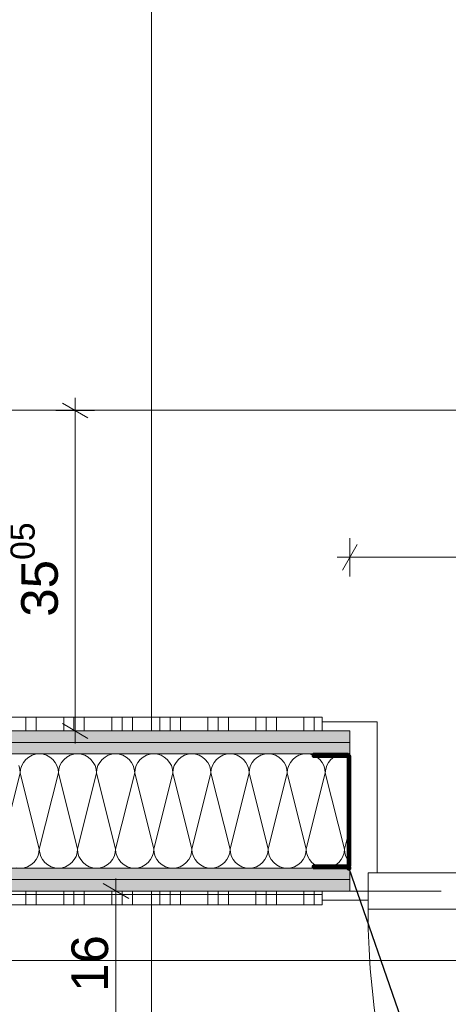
# Model space of a CAD drawing. Header units: metres. Extents: x -3.5 to 65.3, y -10.9 to 16.7.
# Tile 157 of 184: x 45.499 to 45.968, y 3.596 to 4.673. Entities that reach past the tile are written whole.
import ezdxf

# ---------------------------------------------------------------- set-up
doc = ezdxf.new("R2010")
doc.units = ezdxf.units.M
doc.header["$MEASUREMENT"] = 0
doc.linetypes.add('Strichlinie eng', pattern=[0.046, 0.03, -0.016])
doc.linetypes.add('Wipeout_Contour', pattern=[1, 0, -1])
for name, color, linetype in [('102 - Bemaßung_ Beschriftung.Detail_ Ausschnitt', 7, 'Continuous'), ('654 - Abdeckung.Wand Belag', 7, 'Continuous'), ('660 - Unterkonstruktion.Trockenbau', 7, 'Continuous'), ('Neubau_102 - Bemaßung_ Beschriftung.Detail_ Ausschnitt', 7, 'Continuous'), ('Neubau_606 - Struktur.Wand Innen Ausbau', 7, 'Continuous'), ('Neubau_650 - Abdeckung.Fußboden Aufbau', 7, 'Continuous')]:
    doc.layers.add(name, color=color, linetype=linetype)
doc.styles.add('ERSTELLTER_STIL_1', font='txt')
doc.dimstyles.new('ERSTELLTER_STIL__1', dxfattribs={"dimtxt": 0.04, "dimasz": 0.02128, "dimexe": 0.18, "dimexo": 0.0625, "dimgap": 0, "dimtad": 1, "dimzin": 0, "dimdsep": 46, "dimtxsty": 'ERSTELLTER_STIL_1', "dimblk": 'ARROWHEAD_2', "dimblk1": 'ARROWHEAD_2', "dimblk2": 'ARROWHEAD_2', "dimcen": 0.09, "dimse1": 1, "dimse2": 1, "dimclrd": 7, "dimclre": 7, "dimclrt": 7, "dimazin": 0, "dimtfac": 1, "dimtdec": 4, "dimtmove": 0, "dimatfit": 3, "dimfxl": 1, "dimtolj": 1, "dimtzin": 0, "dimarcsym": 0})
doc.dimstyles.new('ERSTELLTER_STIL__3', dxfattribs={"dimtxt": 0.04, "dimasz": 0.02128, "dimexe": 0.18, "dimexo": 0.0625, "dimgap": 0, "dimtad": 1, "dimtih": 1, "dimtoh": 1, "dimzin": 0, "dimdsep": 46, "dimtxsty": 'ERSTELLTER_STIL_1', "dimblk": 'ARROWHEAD_2', "dimblk1": 'ARROWHEAD_2', "dimblk2": 'ARROWHEAD_2', "dimcen": 0.09, "dimse1": 1, "dimse2": 1, "dimclrd": 7, "dimclre": 7, "dimclrt": 7, "dimazin": 0, "dimtfac": 1, "dimtdec": 4, "dimtmove": 0, "dimatfit": 3, "dimfxl": 1, "dimtolj": 1, "dimtzin": 0, "dimarcsym": 0})
doc.dimstyles.new('ERSTELLTER_STIL__4', dxfattribs={"dimtxt": 0.04, "dimasz": 0.02128, "dimexe": 0.18, "dimexo": 0.0625, "dimgap": 0, "dimtad": 1, "dimtih": 1, "dimtoh": 1, "dimzin": 0, "dimdsep": 46, "dimtxsty": 'ERSTELLTER_STIL_1', "dimblk": 'ARROWHEAD_2', "dimblk1": 'ARROWHEAD_2', "dimblk2": 'ARROWHEAD_2', "dimcen": 0.09, "dimse1": 1, "dimse2": 1, "dimclrd": 7, "dimclre": 7, "dimclrt": 7, "dimazin": 0, "dimtfac": 1, "dimtdec": 4, "dimtmove": 2, "dimatfit": 3, "dimfxl": 1, "dimtolj": 1, "dimtzin": 0, "dimarcsym": 0})
doc.dimstyles.new('ERSTELLTER_STIL__5', dxfattribs={"dimtxt": 0.04, "dimasz": 0.02128, "dimexe": 0.18, "dimexo": 0.0625, "dimgap": 0, "dimtad": 1, "dimtih": 1, "dimtoh": 1, "dimzin": 0, "dimdsep": 46, "dimtxsty": 'ERSTELLTER_STIL_1', "dimblk": 'ARROWHEAD_2', "dimblk1": 'ARROWHEAD_2', "dimblk2": 'ARROWHEAD_2', "dimcen": 0.09, "dimclrd": 7, "dimclre": 7, "dimclrt": 7, "dimazin": 0, "dimtfac": 1, "dimtdec": 4, "dimtmove": 0, "dimatfit": 3, "dimfxl": 1, "dimtolj": 1, "dimtzin": 0, "dimarcsym": 0})
doc.dimstyles.new('ERSTELLTER_STIL__7', dxfattribs={"dimtxt": 0.18, "dimasz": 0.010944, "dimexe": 0.18, "dimexo": 0.0625, "dimgap": 0, "dimtad": 0, "dimtih": 1, "dimtoh": 1, "dimdec": 4, "dimzin": 0, "dimdsep": 46, "dimcen": 0.09, "dimadec": 0, "dimazin": 0, "dimtfac": 1, "dimtdec": 4, "dimtmove": 0, "dimatfit": 3, "dimldrblk": 'ARROWHEAD_11', "dimfxl": 1, "dimtolj": 1, "dimtzin": 0, "dimarcsym": 0})
pattern_1 = [(45, (0, 0), (-0.0070710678, 0.0070710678), [0, -0.01])]

# ---------------------------------------------------------------- blocks, each defined once
blk = doc.blocks.new('*X1')
at = {"layer": 'Neubau_606 - Struktur.Wand Innen Ausbau', "color": 7, "linetype": 'Continuous', "lineweight": 5}
for p, q in [((45.5093, 3.8665), (45.5061, 3.8639)), ((45.5129, 3.8684), (45.5093, 3.8665)), ((45.5168, 3.8696), (45.5129, 3.8684)), ((45.5208, 3.87), (45.5168, 3.8696)), ((45.5249, 3.8696), (45.5208, 3.87)), ((45.5288, 3.8684), (45.5249, 3.8696)), ((45.5324, 3.8665), (45.5288, 3.8684)), ((45.5356, 3.8639), (45.5324, 3.8665)), ((45.5509, 3.8665), (45.5478, 3.8639)), ((45.5545, 3.8684), (45.5509, 3.8665)), ((45.5584, 3.8696), (45.5545, 3.8684)), ((45.5625, 3.87), (45.5584, 3.8696)), ((45.5666, 3.8696), (45.5625, 3.87)), ((45.5705, 3.8684), (45.5666, 3.8696)), ((45.5741, 3.8665), (45.5705, 3.8684)), ((45.5772, 3.8639), (45.5741, 3.8665)), ((45.5926, 3.8665), (45.5894, 3.8639)), ((45.5962, 3.8684), (45.5926, 3.8665)), ((45.6001, 3.8696), (45.5962, 3.8684)), ((45.6042, 3.87), (45.6001, 3.8696)), ((45.6082, 3.8696), (45.6042, 3.87)), ((45.6121, 3.8684), (45.6082, 3.8696)), ((45.6157, 3.8665), (45.6121, 3.8684)), ((45.6189, 3.8639), (45.6157, 3.8665)), ((45.6343, 3.8665), (45.6311, 3.8639)), ((45.6379, 3.8684), (45.6343, 3.8665)), ((45.6418, 3.8696), (45.6379, 3.8684)), ((45.6458, 3.87), (45.6418, 3.8696)), ((45.6499, 3.8696), (45.6458, 3.87)), ((45.6538, 3.8684), (45.6499, 3.8696)), ((45.6574, 3.8665), (45.6538, 3.8684)), ((45.6606, 3.8639), (45.6574, 3.8665)), ((45.6759, 3.8665), (45.6728, 3.8639)), ((45.6795, 3.8684), (45.6759, 3.8665)), ((45.6834, 3.8696), (45.6795, 3.8684)), ((45.6875, 3.87), (45.6834, 3.8696)), ((45.6916, 3.8696), (45.6875, 3.87)), ((45.6955, 3.8684), (45.6916, 3.8696)), ((45.6991, 3.8665), (45.6955, 3.8684)), ((45.7022, 3.8639), (45.6991, 3.8665)), ((45.7176, 3.8665), (45.7144, 3.8639)), ((45.7212, 3.8684), (45.7176, 3.8665)), ((45.7251, 3.8696), (45.7212, 3.8684)), ((45.7292, 3.87), (45.7251, 3.8696)), ((45.7332, 3.8696), (45.7292, 3.87)), ((45.7371, 3.8684), (45.7332, 3.8696)), ((45.7407, 3.8665), (45.7371, 3.8684)), ((45.7439, 3.8639), (45.7407, 3.8665)), ((45.7593, 3.8665), (45.7561, 3.8639)), ((45.7629, 3.8684), (45.7593, 3.8665)), ((45.7668, 3.8696), (45.7629, 3.8684)), ((45.7708, 3.87), (45.7668, 3.8696)), ((45.7749, 3.8696), (45.7708, 3.87)), ((45.7788, 3.8684), (45.7749, 3.8696)), ((45.7824, 3.8665), (45.7788, 3.8684)), ((45.7856, 3.8639), (45.7824, 3.8665)), ((45.8009, 3.8665), (45.7978, 3.8639)), ((45.8045, 3.8684), (45.8009, 3.8665)), ((45.8084, 3.8696), (45.8045, 3.8684)), ((45.8125, 3.87), (45.8084, 3.8696)), ((45.8166, 3.8696), (45.8125, 3.87)), ((45.8205, 3.8684), (45.8166, 3.8696)), ((45.8241, 3.8665), (45.8205, 3.8684)), ((45.8272, 3.8639), (45.8241, 3.8665)), ((45.8426, 3.8665), (45.8394, 3.8639)), ((45.8462, 3.8684), (45.8426, 3.8665)), ((45.8501, 3.8696), (45.8462, 3.8684)), ((45.8542, 3.87), (45.8501, 3.8696)), ((45.8582, 3.8696), (45.8542, 3.87)), ((45.86, 3.8691), (45.8582, 3.8696)), ((45.4996, 3.8532), (45.4984, 3.8571)), ((45.5016, 3.8571), (45.5004, 3.8532)), ((45.5035, 3.8607), (45.5016, 3.8571)), ((45.5061, 3.8639), (45.5035, 3.8607)), ((45.5382, 3.8607), (45.5356, 3.8639)), ((45.5401, 3.8571), (45.5382, 3.8607)), ((45.5413, 3.8532), (45.5401, 3.8571)), ((45.5433, 3.8571), (45.5421, 3.8532)), ((45.5452, 3.8607), (45.5433, 3.8571)), ((45.5478, 3.8639), (45.5452, 3.8607)), ((45.5798, 3.8607), (45.5772, 3.8639)), ((45.5817, 3.8571), (45.5798, 3.8607)), ((45.5829, 3.8532), (45.5817, 3.8571)), ((45.5849, 3.8571), (45.5837, 3.8532)), ((45.5868, 3.8607), (45.5849, 3.8571)), ((45.5894, 3.8639), (45.5868, 3.8607)), ((45.6215, 3.8607), (45.6189, 3.8639)), ((45.6234, 3.8571), (45.6215, 3.8607)), ((45.6246, 3.8532), (45.6234, 3.8571)), ((45.6266, 3.8571), (45.6254, 3.8532)), ((45.6285, 3.8607), (45.6266, 3.8571)), ((45.6311, 3.8639), (45.6285, 3.8607)), ((45.6632, 3.8607), (45.6606, 3.8639)), ((45.6651, 3.8571), (45.6632, 3.8607)), ((45.6663, 3.8532), (45.6651, 3.8571)), ((45.6683, 3.8571), (45.6671, 3.8532)), ((45.6702, 3.8607), (45.6683, 3.8571)), ((45.6728, 3.8639), (45.6702, 3.8607)), ((45.7048, 3.8607), (45.7022, 3.8639)), ((45.7067, 3.8571), (45.7048, 3.8607)), ((45.7079, 3.8532), (45.7067, 3.8571)), ((45.7099, 3.8571), (45.7087, 3.8532)), ((45.7118, 3.8607), (45.7099, 3.8571)), ((45.7144, 3.8639), (45.7118, 3.8607)), ((45.7465, 3.8607), (45.7439, 3.8639)), ((45.7484, 3.8571), (45.7465, 3.8607)), ((45.7496, 3.8532), (45.7484, 3.8571)), ((45.7516, 3.8571), (45.7504, 3.8532)), ((45.7535, 3.8607), (45.7516, 3.8571)), ((45.7561, 3.8639), (45.7535, 3.8607)), ((45.7882, 3.8607), (45.7856, 3.8639)), ((45.7901, 3.8571), (45.7882, 3.8607)), ((45.7913, 3.8532), (45.7901, 3.8571)), ((45.7933, 3.8571), (45.7921, 3.8532)), ((45.7952, 3.8607), (45.7933, 3.8571)), ((45.7978, 3.8639), (45.7952, 3.8607)), ((45.8298, 3.8607), (45.8272, 3.8639)), ((45.8317, 3.8571), (45.8298, 3.8607)), ((45.8329, 3.8532), (45.8317, 3.8571)), ((45.8349, 3.8571), (45.8337, 3.8532)), ((45.8368, 3.8607), (45.8349, 3.8571)), ((45.8394, 3.8639), (45.8368, 3.8607)), ((45.5, 3.8492), (45.4792, 3.7658)), ((45.5, 3.8492), (45.4996, 3.8532)), ((45.5004, 3.8532), (45.5, 3.8492)), ((45.5, 3.8492), (45.5208, 3.7658)), ((45.5417, 3.8492), (45.5208, 3.7658)), ((45.5417, 3.8492), (45.5413, 3.8532)), ((45.5421, 3.8532), (45.5417, 3.8492)), ((45.5417, 3.8492), (45.5625, 3.7658)), ((45.5833, 3.8492), (45.5625, 3.7658)), ((45.5833, 3.8492), (45.5829, 3.8532)), ((45.5837, 3.8532), (45.5833, 3.8492)), ((45.5833, 3.8492), (45.6042, 3.7658)), ((45.625, 3.8492), (45.6042, 3.7658)), ((45.625, 3.8492), (45.6246, 3.8532)), ((45.6254, 3.8532), (45.625, 3.8492)), ((45.625, 3.8492), (45.6458, 3.7658)), ((45.6667, 3.8492), (45.6458, 3.7658)), ((45.6667, 3.8492), (45.6663, 3.8532)), ((45.6671, 3.8532), (45.6667, 3.8492)), ((45.6667, 3.8492), (45.6875, 3.7658)), ((45.7083, 3.8492), (45.6875, 3.7658)), ((45.7083, 3.8492), (45.7079, 3.8532)), ((45.7087, 3.8532), (45.7083, 3.8492)), ((45.7083, 3.8492), (45.7292, 3.7658)), ((45.75, 3.8492), (45.7292, 3.7658)), ((45.75, 3.8492), (45.7496, 3.8532)), ((45.7504, 3.8532), (45.75, 3.8492)), ((45.75, 3.8492), (45.7708, 3.7658)), ((45.7917, 3.8492), (45.7708, 3.7658)), ((45.7917, 3.8492), (45.7913, 3.8532)), ((45.7921, 3.8532), (45.7917, 3.8492)), ((45.7917, 3.8492), (45.8125, 3.7658)), ((45.8333, 3.8492), (45.8125, 3.7658)), ((45.8333, 3.8492), (45.8329, 3.8532)), ((45.8337, 3.8532), (45.8333, 3.8492)), ((45.8333, 3.8492), (45.8542, 3.7658)), ((45.86, 3.7891), (45.8542, 3.7658)), ((45.5173, 3.7543), (45.5192, 3.7579)), ((45.5192, 3.7579), (45.5204, 3.7618)), ((45.5204, 3.7618), (45.5208, 3.7658)), ((45.5208, 3.7658), (45.5212, 3.7618)), ((45.5212, 3.7618), (45.5224, 3.7579)), ((45.5224, 3.7579), (45.5243, 3.7543)), ((45.559, 3.7543), (45.5609, 3.7579)), ((45.5609, 3.7579), (45.5621, 3.7618)), ((45.5621, 3.7618), (45.5625, 3.7658)), ((45.5625, 3.7658), (45.5629, 3.7618)), ((45.5629, 3.7618), (45.5641, 3.7579)), ((45.5641, 3.7579), (45.566, 3.7543)), ((45.6007, 3.7543), (45.6026, 3.7579)), ((45.6026, 3.7579), (45.6038, 3.7618)), ((45.6038, 3.7618), (45.6042, 3.7658)), ((45.6042, 3.7658), (45.6046, 3.7618)), ((45.6046, 3.7618), (45.6058, 3.7579)), ((45.6058, 3.7579), (45.6077, 3.7543)), ((45.6423, 3.7543), (45.6442, 3.7579)), ((45.6442, 3.7579), (45.6454, 3.7618)), ((45.6454, 3.7618), (45.6458, 3.7658)), ((45.6458, 3.7658), (45.6462, 3.7618)), ((45.6462, 3.7618), (45.6474, 3.7579)), ((45.6474, 3.7579), (45.6493, 3.7543)), ((45.684, 3.7543), (45.6859, 3.7579)), ((45.6859, 3.7579), (45.6871, 3.7618)), ((45.6871, 3.7618), (45.6875, 3.7658)), ((45.6875, 3.7658), (45.6879, 3.7618)), ((45.6879, 3.7618), (45.6891, 3.7579)), ((45.6891, 3.7579), (45.691, 3.7543)), ((45.7257, 3.7543), (45.7276, 3.7579)), ((45.7276, 3.7579), (45.7288, 3.7618)), ((45.7288, 3.7618), (45.7292, 3.7658)), ((45.7292, 3.7658), (45.7296, 3.7618)), ((45.7296, 3.7618), (45.7308, 3.7579)), ((45.7308, 3.7579), (45.7327, 3.7543)), ((45.7673, 3.7543), (45.7692, 3.7579)), ((45.7692, 3.7579), (45.7704, 3.7618)), ((45.7704, 3.7618), (45.7708, 3.7658)), ((45.7708, 3.7658), (45.7712, 3.7618)), ((45.7712, 3.7618), (45.7724, 3.7579)), ((45.7724, 3.7579), (45.7743, 3.7543)), ((45.809, 3.7543), (45.8109, 3.7579)), ((45.8109, 3.7579), (45.8121, 3.7618)), ((45.8121, 3.7618), (45.8125, 3.7658)), ((45.8125, 3.7658), (45.8129, 3.7618)), ((45.8129, 3.7618), (45.8141, 3.7579)), ((45.8141, 3.7579), (45.816, 3.7543)), ((45.8507, 3.7543), (45.8526, 3.7579)), ((45.8526, 3.7579), (45.8538, 3.7618)), ((45.8538, 3.7618), (45.8542, 3.7658)), ((45.8542, 3.7658), (45.8546, 3.7618)), ((45.8546, 3.7618), (45.8558, 3.7579)), ((45.8558, 3.7579), (45.8577, 3.7543)), ((45.508, 3.7466), (45.5116, 3.7485)), ((45.5116, 3.7485), (45.5147, 3.7511)), ((45.5147, 3.7511), (45.5173, 3.7543)), ((45.5243, 3.7543), (45.5269, 3.7511)), ((45.5269, 3.7511), (45.5301, 3.7485)), ((45.5301, 3.7485), (45.5337, 3.7466)), ((45.5496, 3.7466), (45.5532, 3.7485)), ((45.5532, 3.7485), (45.5564, 3.7511)), ((45.5564, 3.7511), (45.559, 3.7543)), ((45.566, 3.7543), (45.5686, 3.7511)), ((45.5686, 3.7511), (45.5718, 3.7485)), ((45.5718, 3.7485), (45.5754, 3.7466)), ((45.5913, 3.7466), (45.5949, 3.7485)), ((45.5949, 3.7485), (45.5981, 3.7511)), ((45.5981, 3.7511), (45.6007, 3.7543)), ((45.6077, 3.7543), (45.6103, 3.7511)), ((45.6103, 3.7511), (45.6134, 3.7485)), ((45.6134, 3.7485), (45.617, 3.7466)), ((45.633, 3.7466), (45.6366, 3.7485)), ((45.6366, 3.7485), (45.6397, 3.7511)), ((45.6397, 3.7511), (45.6423, 3.7543)), ((45.6493, 3.7543), (45.6519, 3.7511)), ((45.6519, 3.7511), (45.6551, 3.7485)), ((45.6551, 3.7485), (45.6587, 3.7466)), ((45.6746, 3.7466), (45.6782, 3.7485)), ((45.6782, 3.7485), (45.6814, 3.7511)), ((45.6814, 3.7511), (45.684, 3.7543)), ((45.691, 3.7543), (45.6936, 3.7511)), ((45.6936, 3.7511), (45.6968, 3.7485)), ((45.6968, 3.7485), (45.7004, 3.7466)), ((45.7163, 3.7466), (45.7199, 3.7485)), ((45.7199, 3.7485), (45.7231, 3.7511)), ((45.7231, 3.7511), (45.7257, 3.7543)), ((45.7327, 3.7543), (45.7353, 3.7511)), ((45.7353, 3.7511), (45.7384, 3.7485)), ((45.7384, 3.7485), (45.742, 3.7466)), ((45.758, 3.7466), (45.7616, 3.7485)), ((45.7616, 3.7485), (45.7647, 3.7511)), ((45.7647, 3.7511), (45.7673, 3.7543)), ((45.7743, 3.7543), (45.7769, 3.7511)), ((45.7769, 3.7511), (45.7801, 3.7485)), ((45.7801, 3.7485), (45.7837, 3.7466)), ((45.7996, 3.7466), (45.8032, 3.7485)), ((45.8032, 3.7485), (45.8064, 3.7511)), ((45.8064, 3.7511), (45.809, 3.7543)), ((45.816, 3.7543), (45.8186, 3.7511)), ((45.8186, 3.7511), (45.8218, 3.7485)), ((45.8218, 3.7485), (45.8254, 3.7466)), ((45.8413, 3.7466), (45.8449, 3.7485)), ((45.8449, 3.7485), (45.8481, 3.7511)), ((45.8481, 3.7511), (45.8507, 3.7543)), ((45.8577, 3.7543), (45.86, 3.7514)), ((45.4959, 3.7454), (45.5, 3.745)), ((45.5, 3.745), (45.5041, 3.7454)), ((45.5041, 3.7454), (45.508, 3.7466)), ((45.5337, 3.7466), (45.5376, 3.7454)), ((45.5376, 3.7454), (45.5417, 3.745)), ((45.5417, 3.745), (45.5457, 3.7454)), ((45.5457, 3.7454), (45.5496, 3.7466)), ((45.5754, 3.7466), (45.5793, 3.7454)), ((45.5793, 3.7454), (45.5833, 3.745)), ((45.5833, 3.745), (45.5874, 3.7454)), ((45.5874, 3.7454), (45.5913, 3.7466)), ((45.617, 3.7466), (45.6209, 3.7454)), ((45.6209, 3.7454), (45.625, 3.745)), ((45.625, 3.745), (45.6291, 3.7454)), ((45.6291, 3.7454), (45.633, 3.7466)), ((45.6587, 3.7466), (45.6626, 3.7454)), ((45.6626, 3.7454), (45.6667, 3.745)), ((45.6667, 3.745), (45.6707, 3.7454)), ((45.6707, 3.7454), (45.6746, 3.7466)), ((45.7004, 3.7466), (45.7043, 3.7454)), ((45.7043, 3.7454), (45.7083, 3.745)), ((45.7083, 3.745), (45.7124, 3.7454)), ((45.7124, 3.7454), (45.7163, 3.7466)), ((45.742, 3.7466), (45.7459, 3.7454)), ((45.7459, 3.7454), (45.75, 3.745)), ((45.75, 3.745), (45.7541, 3.7454)), ((45.7541, 3.7454), (45.758, 3.7466)), ((45.7837, 3.7466), (45.7876, 3.7454)), ((45.7876, 3.7454), (45.7917, 3.745)), ((45.7917, 3.745), (45.7957, 3.7454)), ((45.7957, 3.7454), (45.7996, 3.7466)), ((45.8254, 3.7466), (45.8293, 3.7454)), ((45.8293, 3.7454), (45.8333, 3.745)), ((45.8333, 3.745), (45.8374, 3.7454)), ((45.8374, 3.7454), (45.8413, 3.7466))]:
    blk.add_line(p, q, dxfattribs=at)
blk = doc.blocks.new('*X102')
at = {"layer": '654 - Abdeckung.Wand Belag', "color": 7, "linetype": 'Continuous', "lineweight": 5}
for p, q in [((45.465, 3.7163), (45.5175, 3.7163)), ((45.5062, 3.72), (45.5062, 3.705)), ((45.5175, 3.72), (45.5175, 3.705)), ((45.5175, 3.7163), (45.57, 3.7163)), ((45.5475, 3.72), (45.5475, 3.705)), ((45.5587, 3.72), (45.5587, 3.705)), ((45.57, 3.72), (45.57, 3.705)), ((45.57, 3.7163), (45.6225, 3.7163)), ((45.6, 3.72), (45.6, 3.705)), ((45.6112, 3.72), (45.6112, 3.705)), ((45.6225, 3.72), (45.6225, 3.705)), ((45.6225, 3.7163), (45.675, 3.7163)), ((45.6525, 3.72), (45.6525, 3.705)), ((45.6637, 3.72), (45.6637, 3.705)), ((45.675, 3.72), (45.675, 3.705)), ((45.675, 3.7163), (45.7275, 3.7163)), ((45.705, 3.72), (45.705, 3.705)), ((45.7162, 3.72), (45.7162, 3.705)), ((45.7275, 3.72), (45.7275, 3.705)), ((45.7275, 3.7163), (45.78, 3.7163)), ((45.7575, 3.72), (45.7575, 3.705)), ((45.7687, 3.72), (45.7687, 3.705)), ((45.78, 3.72), (45.78, 3.705)), ((45.78, 3.7163), (45.83, 3.7163)), ((45.81, 3.72), (45.81, 3.705)), ((45.8212, 3.72), (45.8212, 3.705)), ((45.465, 3.705), (45.5175, 3.705)), ((45.5175, 3.705), (45.57, 3.705)), ((45.57, 3.705), (45.6225, 3.705)), ((45.6225, 3.705), (45.675, 3.705)), ((45.675, 3.705), (45.7275, 3.705)), ((45.7275, 3.705), (45.78, 3.705)), ((45.78, 3.705), (45.83, 3.705))]:
    blk.add_line(p, q, dxfattribs=at)
blk = doc.blocks.new('*X119')
at = {"layer": '654 - Abdeckung.Wand Belag', "color": 7, "linetype": 'Continuous', "lineweight": 5}
for p, q in [((45.5062, 3.91), (45.5062, 3.895)), ((45.5175, 3.91), (45.5175, 3.895)), ((45.5475, 3.91), (45.5475, 3.895)), ((45.5587, 3.91), (45.5587, 3.895)), ((45.57, 3.91), (45.57, 3.895)), ((45.6, 3.91), (45.6, 3.895)), ((45.6112, 3.91), (45.6112, 3.895)), ((45.6225, 3.91), (45.6225, 3.895)), ((45.6525, 3.91), (45.6525, 3.895)), ((45.6637, 3.91), (45.6637, 3.895)), ((45.675, 3.91), (45.675, 3.895)), ((45.705, 3.91), (45.705, 3.895)), ((45.7162, 3.91), (45.7162, 3.895)), ((45.7275, 3.91), (45.7275, 3.895)), ((45.7575, 3.91), (45.7575, 3.895)), ((45.7687, 3.91), (45.7687, 3.895)), ((45.78, 3.91), (45.78, 3.895)), ((45.81, 3.91), (45.81, 3.895)), ((45.8212, 3.91), (45.8212, 3.895))]:
    blk.add_line(p, q, dxfattribs=at)
blk = doc.blocks.new('*D171')
at = {"layer": '102 - Bemaßung_ Beschriftung.Detail_ Ausschnitt', "color": 7, "linetype": 'Continuous', "lineweight": 5}
for p, q in [((45.86, 4.064), (45.86, 4.106)), ((46.745, 4.064), (46.745, 4.106)), ((45.8681, 4.099), (45.8519, 4.071)), ((46.7531, 4.099), (46.7369, 4.071)), ((45.8463, 4.085), (45.86, 4.085)), ((45.86, 4.085), (46.745, 4.085))]:
    blk.add_line(p, q, dxfattribs=at)
at = {"layer": '102 - Bemaßung_ Beschriftung.Detail_ Ausschnitt', "color": 7, "lineweight": 5, "char_height": 0.04, "attachment_point": 7, "style": 'ERSTELLTER_STIL_1'}
for s, insert in [('\\A1;{\\pql;\\fArial|b0|i0|c0|p38;88\\fArial|b0|i0|c0|p38;\\A1{\\H.66x;\\S5^  ;}}', (46.3134, 4.0923)), ('\\A1;{\\pql;\\fArial|b0|i0|c0|p38;2,13\\fArial|b0|i0|c0|p38;\\A1{\\H.66x;\\S5^  ;}}', (46.2896, 4.0292))]:
    blk.add_mtext(s, dxfattribs=dict(at, insert=insert))
blk = doc.blocks.new('ARROWHEAD_2')
at = {"color": 0, "linetype": 'Continuous', "lineweight": 0}
for p, q in [((-0.378, -0.655), (0.378, 0.655)), ((0, 0), (-1, 0))]:
    blk.add_line(p, q, dxfattribs=at)
blk = doc.blocks.new('*D211')
at = {"layer": '102 - Bemaßung_ Beschriftung.Detail_ Ausschnitt', "color": 7, "linetype": 'Continuous', "lineweight": 5}
for p, q in [((45.6185, 3.7119), (45.5905, 3.7281)), ((45.6045, 3.72), (45.6045, 3.7337)), ((45.6255, 3.72), (45.5835, 3.72)), ((45.6045, 3.56), (45.6045, 3.72)), ((45.5905, 3.5681), (45.6185, 3.5519)), ((45.6255, 3.56), (45.5835, 3.56))]:
    blk.add_line(p, q, dxfattribs=at)
at = {"layer": '102 - Bemaßung_ Beschriftung.Detail_ Ausschnitt', "color": 7, "lineweight": 5, "insert": (45.5965, 3.6096), "char_height": 0.04, "attachment_point": 7, "rotation": 90, "style": 'ERSTELLTER_STIL_1'}
blk.add_mtext('\\A1;{\\pql;\\fArial|b0|i0|c0|p38;16}', dxfattribs=at)
blk = doc.blocks.new('*D316')
at = {"layer": '102 - Bemaßung_ Beschriftung.Detail_ Ausschnitt', "color": 7, "linetype": 'Continuous', "lineweight": 5}
for p, q in [((47.046, 3.7281), (47.074, 3.7119)), ((47.081, 3.72), (47.039, 3.72)), ((47.06, 0.255), (47.06, 3.72)), ((47.046, 0.2631), (47.074, 0.2469)), ((47.081, 0.255), (47.039, 0.255)), ((47.06, 0.2413), (47.06, 0.255))]:
    blk.add_line(p, q, dxfattribs=at)
at = {"layer": '102 - Bemaßung_ Beschriftung.Detail_ Ausschnitt', "color": 7, "lineweight": 5, "insert": (47.0597, 1.9243), "char_height": 0.04, "attachment_point": 7, "rotation": 90, "style": 'ERSTELLTER_STIL_1'}
blk.add_mtext('\\A1;{\\pql;\\fArial|b0|i0|c0|p38;3,46\\fArial|b0|i0|c0|p38;\\A1{\\H.66x;\\S5^  ;}}', dxfattribs=at)
blk = doc.blocks.new('*D317')
at = {"layer": '102 - Bemaßung_ Beschriftung.Detail_ Ausschnitt', "color": 7, "linetype": 'Continuous', "lineweight": 5}
for p, q in [((47.06, 3.895), (47.06, 3.9087)), ((47.074, 3.8869), (47.046, 3.9031)), ((47.081, 3.895), (47.039, 3.895)), ((47.06, 3.72), (47.06, 3.895)), ((47.046, 3.7281), (47.074, 3.7119)), ((47.081, 3.72), (47.039, 3.72))]:
    blk.add_line(p, q, dxfattribs=at)
at = {"layer": '102 - Bemaßung_ Beschriftung.Detail_ Ausschnitt', "color": 7, "lineweight": 5, "insert": (47.0524, 3.7671), "char_height": 0.04, "attachment_point": 7, "rotation": 90, "style": 'ERSTELLTER_STIL_1'}
blk.add_mtext('\\A1;{\\pql;\\fArial|b0|i0|c0|p38;17\\fArial|b0|i0|c0|p38;\\A1{\\H.66x;\\S5^  ;}}', dxfattribs=at)
at = {"color": 254, "linetype": 'Wipeout_Contour', "lineweight": 0, "ltscale": 188.753764}
blk.add_wipeout([(47.0595, 3.7596), (47.0595, 3.8554), (47.0045, 3.8554), (47.0045, 3.7596)], dxfattribs=at).dxf.layer = '102 - Bemaßung_ Beschriftung.Detail_ Ausschnitt'
blk = doc.blocks.new('*D377')
at = {"layer": '102 - Bemaßung_ Beschriftung.Detail_ Ausschnitt', "color": 7, "linetype": 'Continuous', "lineweight": 5}
for p, q in [((45.574, 4.2374), (45.546, 4.2536)), ((45.56, 4.2455), (45.56, 4.2592)), ((45.581, 4.2455), (45.539, 4.2455)), ((45.56, 3.895), (45.56, 4.2455)), ((45.546, 3.9031), (45.574, 3.8869)), ((45.581, 3.895), (45.539, 3.895)), ((45.56, 3.8813), (45.56, 3.895))]:
    blk.add_line(p, q, dxfattribs=at)
at = {"layer": '102 - Bemaßung_ Beschriftung.Detail_ Ausschnitt', "color": 7, "lineweight": 5, "insert": (45.5527, 4.0199), "char_height": 0.04, "attachment_point": 7, "rotation": 90, "style": 'ERSTELLTER_STIL_1'}
blk.add_mtext('\\A1;{\\pql;\\fArial|b0|i0|c0|p38;35\\fArial|b0|i0|c0|p38;\\A1{\\H.66x;\\S05^  ;}}', dxfattribs=at)
blk = doc.blocks.new('*D385')
at = {"layer": '102 - Bemaßung_ Beschriftung.Detail_ Ausschnitt', "color": 7, "linetype": 'Continuous', "lineweight": 5}
for p, q in [((45.643, 0.9763), (45.643, 1.0183)), ((46.245, 0.9763), (46.245, 1.0183)), ((45.6511, 1.0113), (45.6349, 0.9833)), ((46.2531, 1.0113), (46.2369, 0.9833)), ((45.643, 0.9973), (46.245, 0.9973))]:
    blk.add_line(p, q, dxfattribs=at)
at = {"layer": '102 - Bemaßung_ Beschriftung.Detail_ Ausschnitt', "color": 7, "lineweight": 5, "insert": (45.9036, 1.0046), "char_height": 0.04, "attachment_point": 7, "style": 'ERSTELLTER_STIL_1'}
blk.add_mtext('\\A1;{\\pql;\\fArial|b0|i0|c0|p38;60\\fArial|b0|i0|c0|p38;\\A1{\\H.66x;\\S2^  ;}}', dxfattribs=at)
blk = doc.blocks.new('*D425')
at = {"layer": '102 - Bemaßung_ Beschriftung.Detail_ Ausschnitt', "color": 7, "linetype": 'Continuous', "lineweight": 5}
for p, q in [((47.16, 3.3969), (47.16, 3.4389)), ((43.9731, 3.4319), (43.9569, 3.4039)), ((47.1681, 3.4319), (47.1519, 3.4039)), ((43.965, 3.4179), (47.16, 3.4179))]:
    blk.add_line(p, q, dxfattribs=at)
at = {"color": 254, "linetype": 'Wipeout_Contour', "lineweight": 0, "ltscale": 182.781049}
blk.add_wipeout([(45.4918, 3.4184), (45.6332, 3.4184), (45.6332, 3.4734), (45.4918, 3.4734)], dxfattribs=at).dxf.layer = '102 - Bemaßung_ Beschriftung.Detail_ Ausschnitt'
at = {"layer": '102 - Bemaßung_ Beschriftung.Detail_ Ausschnitt', "color": 7, "lineweight": 5, "insert": (45.4993, 3.4181), "char_height": 0.04, "attachment_point": 7, "style": 'ERSTELLTER_STIL_1'}
blk.add_mtext('\\A1;{\\pql;\\fArial|b0|i0|c0|p38;3,19\\fArial|b0|i0|c0|p38;\\A1{\\H.66x;\\S5^  ;}}', dxfattribs=at)
blk = doc.blocks.new('ARROWHEAD_11')
at = {"color": 0, "linetype": 'Continuous', "lineweight": 0}
blk.add_line((0, 0), (-1, 0), dxfattribs=at)
at = {"color": 0, "linetype": 'Continuous', "lineweight": 0, "const_width": 0.25, "flags": 128}
blk.add_lwpolyline([(-0.125, 0, 1), (0.125, 0, 1)], format="xyb", close=True, dxfattribs=at)

msp = doc.modelspace()

# ---------------------------------------------------------------- hatches: boundary and pattern name
at = {"layer": 'Neubau_606 - Struktur.Wand Innen Ausbau', "linetype": 'Continuous', "lineweight": 0, "true_color": 0x000000}
h = msp.add_hatch(dxfattribs=at)
h.set_pattern_fill('Gips_0001', color=18, style=0, pattern_type=2)
h.set_pattern_definition(pattern_1)
h.paths.add_polyline_path([(44.71, 3.895), (44.71, 3.8825), (45.86, 3.8825), (45.86, 3.895)])
h = msp.add_hatch(dxfattribs=at)
h.set_pattern_fill('Gips_0001', color=18, style=0, pattern_type=2)
h.set_pattern_definition(pattern_1)
h.paths.add_polyline_path([(44.71, 3.8825), (44.71, 3.87), (45.86, 3.87), (45.86, 3.8825)])
h = msp.add_hatch(dxfattribs=at)
h.set_pattern_fill('Gips_0001', color=18, style=0, pattern_type=2)
h.set_pattern_definition(pattern_1)
h.paths.add_polyline_path([(44.71, 3.745), (44.71, 3.7325), (45.86, 3.7325), (45.86, 3.745)])
h = msp.add_hatch(dxfattribs=at)
h.set_pattern_fill('Gips_0001', color=18, style=0, pattern_type=2)
h.set_pattern_definition(pattern_1)
h.paths.add_polyline_path([(44.71, 3.7325), (44.71, 3.72), (45.86, 3.72), (45.86, 3.7325)])
at = {"layer": 'Neubau_650 - Abdeckung.Fußboden Aufbau', "linetype": 'Continuous', "lineweight": 13, "true_color": 0xafafaf}
h = msp.add_hatch(dxfattribs=at)
h.set_pattern_fill('Raster_60x60_Fuge_2mm_0001', color=253, style=0, pattern_type=2)
h.set_pattern_definition([(0, (46.245, 4.8475), (0, 0.602), []), (90, (46.245, 4.8475), (-0.602, 0), [])])
h.paths.add_polyline_path([(44.71, 3.895), (45.86, 3.895), (45.86, 3.72), (46.745, 3.72), (46.745, 3.895), (46.845, 3.895), (46.845, 5.76), (44.71, 5.76)])
h = msp.add_hatch(dxfattribs=at)
h.set_pattern_fill('Raster_60x60_Fuge_2mm_0001', color=253, style=0, pattern_type=2)
h.set_pattern_definition([(0, (46.245, 3.6435), (0, 0.602), []), (90, (46.245, 3.6435), (-0.602, 0), [])])
h.paths.add_polyline_path([(47.16, 3.72), (43.965, 3.72), (43.965, 0.505), (44.215, 0.505), (44.215, 0.255), (47.16, 0.255)])

# ---------------------------------------------------------------- linework, layer by layer
at = {"layer": '654 - Abdeckung.Wand Belag', "color": 7, "linetype": 'Continuous', "lineweight": 5, "flags": 128}
for points in [[(45.83, 3.91), (44.725, 3.91)], [(45.83, 3.91), (45.83, 3.895)], [(44.725, 3.895), (45.83, 3.895)], [(45.83, 3.72), (43.965, 3.72)], [(45.83, 3.705), (45.83, 3.72)], [(43.98, 3.705), (45.83, 3.705)]]:
    msp.add_lwpolyline(points, dxfattribs=at)
at = {"layer": 'Neubau_606 - Struktur.Wand Innen Ausbau', "color": 1, "linetype": 'Continuous', "lineweight": 13}
for p, q in [((45.83, 3.895), (45.83, 3.905)), ((45.83, 3.905), (45.89, 3.905)), ((45.89, 3.905), (45.89, 3.74)), ((45.86, 3.895), (45.83, 3.895)), ((45.86, 3.895), (45.86, 3.8825)), ((45.86, 3.72), (45.86, 3.895)), ((45.86, 3.895), (45.86, 3.8825)), ((45.86, 3.895), (45.86, 3.8825)), ((45.86, 3.8825), (45.86, 3.87)), ((45.86, 3.8825), (45.86, 3.87)), ((45.86, 3.8825), (45.86, 3.87)), ((45.86, 3.87), (44.71, 3.87)), ((45.86, 3.87), (45.86, 3.745)), ((45.86, 3.87), (45.86, 3.745)), ((45.86, 3.87), (45.86, 3.745)), ((45.86, 3.745), (44.71, 3.745)), ((45.86, 3.745), (45.86, 3.7325)), ((45.86, 3.745), (45.86, 3.7325)), ((45.86, 3.745), (45.86, 3.7325)), ((45.89, 3.74), (45.88, 3.74)), ((45.88, 3.74), (45.88, 3.71)), ((45.88, 3.7), (45.88, 3.74)), ((45.88, 3.74), (46.725, 3.74)), ((45.86, 3.7325), (45.86, 3.72)), ((45.86, 3.7325), (45.86, 3.72)), ((45.86, 3.7325), (45.86, 3.72)), ((45.83, 3.71), (45.83, 3.72)), ((45.83, 3.72), (45.86, 3.72)), ((45.88, 3.71), (45.83, 3.71)), ((46.725, 3.7), (45.88, 3.7))]:
    msp.add_line(p, q, dxfattribs=at)
at = {"layer": 'Neubau_606 - Struktur.Wand Innen Ausbau', "color": 1, "linetype": 'Continuous', "lineweight": 9}
for p, q in [((45.86, 3.8825), (44.71, 3.8825)), ((45.86, 3.7325), (44.71, 3.7325))]:
    msp.add_line(p, q, dxfattribs=at)
at = {"layer": 'Neubau_606 - Struktur.Wand Innen Ausbau', "color": 1, "linetype": 'Continuous', "lineweight": 13, "flags": 128}
for points in [[(45.86, 3.895), (44.71, 3.895)], [(44.71, 3.72), (45.86, 3.72)]]:
    msp.add_lwpolyline(points, dxfattribs=at)
at = {"layer": 'Neubau_606 - Struktur.Wand Innen Ausbau', "color": 1, "linetype": 'Continuous', "lineweight": 9}
msp.add_arc((46.725, 3.7), 0.845, 180, 270, dxfattribs=at)
at = {"layer": 'Neubau_650 - Abdeckung.Fußboden Aufbau', "color": 1, "linetype": 'Continuous', "lineweight": 13, "flags": 128}
for points in [[(44.71, 3.895), (45.86, 3.895), (45.86, 3.72)], [(47.16, 3.72), (47.16, 0.255), (44.215, 0.255), (44.215, 0.505), (43.965, 0.505), (43.965, 3.72), (45.86, 3.72)]]:
    msp.add_lwpolyline(points, dxfattribs=at)
at = {"layer": 'Neubau_650 - Abdeckung.Fußboden Aufbau', "color": 1, "linetype": 'Strichlinie eng', "lineweight": 13, "flags": 128}
msp.add_lwpolyline([(45.86, 3.72), (46.745, 3.72)], dxfattribs=at)

# ---------------------------------------------------------------- block references
at = {"layer": '654 - Abdeckung.Wand Belag', "color": 7, "lineweight": 5}
for name in ['*X119', '*X102']:
    msp.add_blockref(name, (0, 0), dxfattribs=at)
at = {"layer": 'Neubau_606 - Struktur.Wand Innen Ausbau', "color": 1, "lineweight": 13}
msp.add_blockref('*X1', (0, 0), dxfattribs=at)

# ---------------------------------------------------------------- dimensions: what is measured, and where the dimension line sits
at = {"layer": '102 - Bemaßung_ Beschriftung.Detail_ Ausschnitt', "color": 7, "linetype": 'Continuous', "lineweight": 5}
for base, p1, p2, dimstyle, picture, middle in [((46.7449876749, 4.0849966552), (45.8599876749, 3.7199970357), (46.7449876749, 3.7199964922), 'ERSTELLTER_STIL__4', '*D171', (46.3978925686, 4.112996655)), ((46.245, 0.9973), (45.643, 3.4731), (46.245, 3.6435), 'ERSTELLTER_STIL__3', '*D385', (45.9881, 1.0253))]:
    dim = msp.add_linear_dim(base=base, p1=p1, p2=p2, dimstyle=dimstyle, dxfattribs=at)
    dim.commit()
    dim.dimension.update_dxf_attribs({"geometry": picture, "text_midpoint": middle, "dimtype": 160})
for base, p1, p2, picture, middle in [((47.059964, 3.719998), (43.964989, 0.255), (44.709987, 3.719998), '*D316', (47.031964, 2.030247)), ((45.6045, 3.72), (45.495, 3.56), (44.71, 3.72), '*D211', (45.5765, 3.6401))]:
    dim = msp.add_linear_dim(base=base, p1=p1, p2=p2, angle=90, dimstyle='ERSTELLTER_STIL__1', dxfattribs=at)
    dim.commit()
    dim.dimension.update_dxf_attribs({"geometry": picture, "text_midpoint": middle, "dimtype": 160, "text_rotation": 90})

# ---------------------------------------------------------------- next in the draw order: dimensions: what is measured, and where the dimension line sits
dim = msp.add_linear_dim(base=(47.0599642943, 3.894997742), p1=(44.7099867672, 3.719997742), p2=(44.7099867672, 3.894997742), angle=90, dimstyle='ERSTELLTER_STIL__1', dxfattribs=at)
dim.commit()
dim.dimension.update_dxf_attribs({"geometry": '*D317', "text_midpoint": (47.0319642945, 3.8516442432), "dimtype": 160, "text_rotation": 90})

# ---------------------------------------------------------------- next in the draw order: dimensions: what is measured, and where the dimension line sits
dim = msp.add_linear_dim(base=(45.56, 4.2455), p1=(44.71, 3.895), p2=(45.643, 4.2455), angle=90, dimstyle='ERSTELLTER_STIL__1', dxfattribs=at)
dim.commit()
dim.dimension.update_dxf_attribs({"geometry": '*D377', "text_midpoint": (45.532, 4.1196), "dimtype": 160, "text_rotation": 90})

# ---------------------------------------------------------------- next in the draw order: dimensions: what is measured, and where the dimension line sits
dim = msp.add_linear_dim(base=(47.15997, 3.41787), p1=(43.96499, 2.21499), p2=(47.15997, 4.08375), dimstyle='ERSTELLTER_STIL__5', dxfattribs=at)
dim.commit()
dim.dimension.update_dxf_attribs({"geometry": '*D425', "text_midpoint": (45.60523, 3.44587), "dimtype": 160})

# ---------------------------------------------------------------- next in the draw order: linework, layer by layer
at = {"layer": '660 - Unterkonstruktion.Trockenbau', "color": 7, "linetype": 'Continuous', "lineweight": 70, "flags": 128}
msp.add_lwpolyline([(45.82, 3.7456), (45.8572, 3.7456, 0.414214), (45.86, 3.7483), (45.86, 3.8666, 0.414214), (45.8572, 3.8694), (45.82, 3.8694), (45.82, 3.8676), (45.8572, 3.8676, -0.414214), (45.8582, 3.8666), (45.8582, 3.7483, -0.414214), (45.8572, 3.7473), (45.82, 3.7473)], format="xyb", close=True, dxfattribs=at)

# ---------------------------------------------------------------- next in the draw order: leaders
at = {"layer": 'Neubau_102 - Bemaßung_ Beschriftung.Detail_ Ausschnitt', "color": 1, "linetype": 'Continuous', "lineweight": 13, "annotation_type": 0, "has_hookline": 1, "hookline_direction": 0, "text_width": 0.1828}
msp.add_leader([(45.8591, 3.745), (45.935, 3.5256), (45.9377, 3.5256)], dimstyle='ERSTELLTER_STIL__7', dxfattribs=at)

doc.saveas('drawing.dxf')
